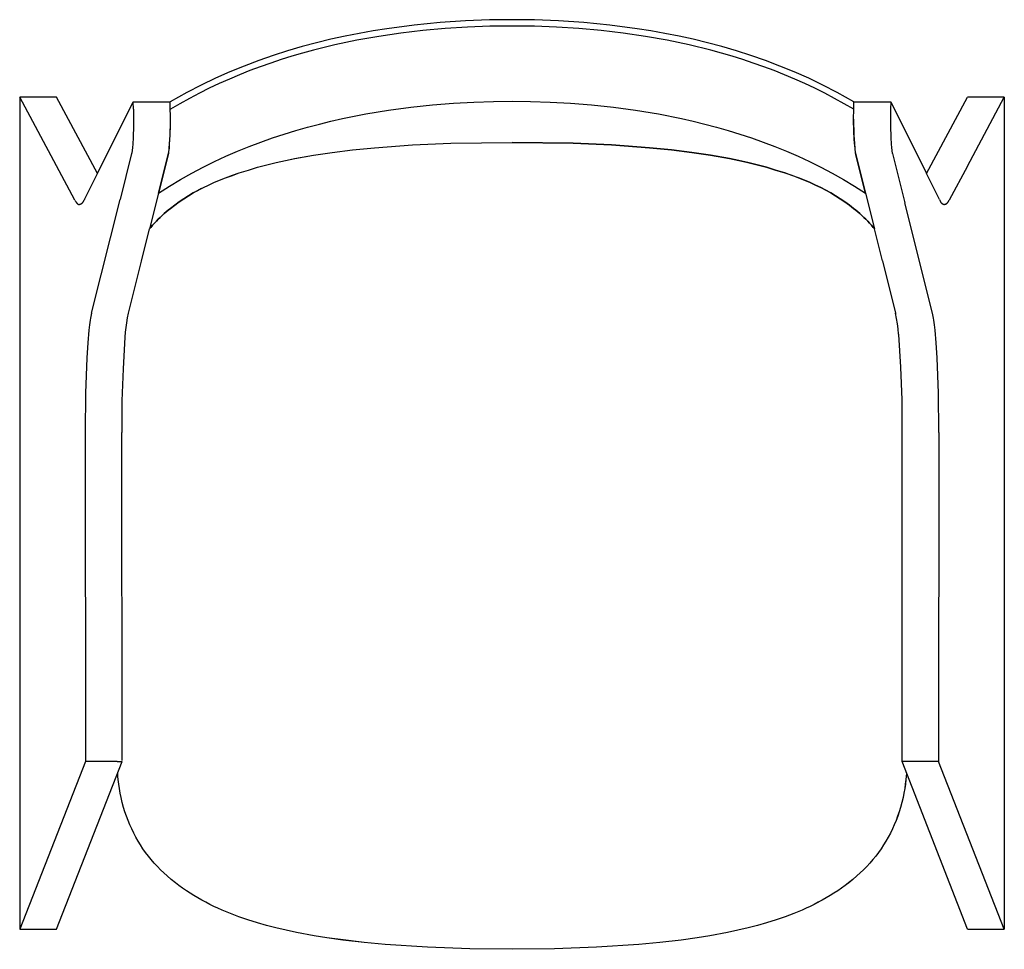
# Model space of a CAD drawing. Extents: x 27492 to 28917, y 10352 to 11972.
# Tile 2 of 2: x 27672 to 28154, y 11517 to 11972. Entities that reach past the tile are written whole.
import ezdxf

# ---------------------------------------------------------------- set-up
doc = ezdxf.new("R2010")
doc.units = 0
doc.header["$LTSCALE"] = 0.5
doc.layers.add('Visible Lines', color=7, linetype='CONTINUOUS', true_color=0x000000)

msp = doc.modelspace()

# ---------------------------------------------------------------- linework, layer by layer
at = {"layer": 'Visible Lines', "color": 0}
for p, q in [((27851.8, 11967.17), (27845.03, 11966.09)), ((27865.06, 11968.91), (27851.8, 11967.17)), ((27877.89, 11970.16), (27865.06, 11968.91)), ((27880.26, 11967.23), (27869.39, 11966.25)), ((27890.21, 11970.98), (27877.89, 11970.16)), ((27891.15, 11967.92), (27880.26, 11967.23)), ((27901.93, 11971.43), (27890.21, 11970.98)), ((27902.06, 11968.33), (27891.15, 11967.92)), ((27912.98, 11971.57), (27901.93, 11971.43)), ((27912.98, 11968.46), (27902.06, 11968.33)), ((27924.03, 11971.43), (27912.98, 11971.57)), ((27923.9, 11968.33), (27912.98, 11968.46)), ((27934.81, 11967.92), (27923.9, 11968.33)), ((27935.76, 11970.98), (27924.03, 11971.43)), ((27945.7, 11967.23), (27934.81, 11967.92)), ((27948.07, 11970.16), (27935.76, 11970.98)), ((27956.58, 11966.25), (27945.7, 11967.23)), ((27960.9, 11968.91), (27948.07, 11970.16)), ((27974.16, 11967.17), (27960.9, 11968.91)), ((27980.93, 11966.09), (27974.16, 11967.17)), ((27831.28, 11963.5), (27824.32, 11961.97)), ((27838.19, 11964.87), (27831.28, 11963.5)), ((27847.75, 11963.39), (27837.02, 11961.48)), ((27845.03, 11966.09), (27838.19, 11964.87)), ((27858.55, 11964.98), (27847.75, 11963.39)), ((27869.39, 11966.25), (27858.55, 11964.98)), ((27967.41, 11964.98), (27956.58, 11966.25)), ((27978.21, 11963.39), (27967.41, 11964.98)), ((27988.94, 11961.48), (27978.21, 11963.39)), ((27987.77, 11964.87), (27980.93, 11966.09)), ((27994.68, 11963.5), (27987.77, 11964.87)), ((28001.64, 11961.97), (27994.68, 11963.5)), ((27810.26, 11958.38), (27803.19, 11956.31)), ((27817.31, 11960.26), (27810.26, 11958.38)), ((27826.35, 11959.24), (27815.77, 11956.64)), ((27824.32, 11961.97), (27817.31, 11960.26)), ((27837.02, 11961.48), (27826.35, 11959.24)), ((27999.61, 11959.24), (27988.94, 11961.48)), ((28010.19, 11956.64), (27999.61, 11959.24)), ((28008.66, 11960.26), (28001.64, 11961.97)), ((28015.7, 11958.38), (28008.66, 11960.26)), ((28022.77, 11956.31), (28015.7, 11958.38)), ((27796.1, 11954.05), (27789.01, 11951.59)), ((27803.19, 11956.31), (27796.1, 11954.05)), ((27805.29, 11953.69), (27800.1, 11952.07)), ((27810.52, 11955.21), (27805.29, 11953.69)), ((27815.77, 11956.64), (27810.52, 11955.21)), ((28015.44, 11955.21), (28010.19, 11956.64)), ((28020.67, 11953.69), (28015.44, 11955.21)), ((28025.86, 11952.07), (28020.67, 11953.69)), ((28029.86, 11954.05), (28022.77, 11956.31)), ((28036.95, 11951.59), (28029.86, 11954.05)), ((27781.93, 11948.91), (27774.86, 11946.02)), ((27789.01, 11951.59), (27781.93, 11948.91)), ((27789.81, 11948.55), (27784.73, 11946.65)), ((27794.94, 11950.36), (27789.81, 11948.55)), ((27800.1, 11952.07), (27794.94, 11950.36)), ((28031.02, 11950.36), (28025.86, 11952.07)), ((28036.15, 11948.55), (28031.02, 11950.36)), ((28041.23, 11946.65), (28036.15, 11948.55)), ((28044.03, 11948.91), (28036.95, 11951.59)), ((28051.1, 11946.02), (28044.03, 11948.91)), ((27774.86, 11946.02), (27767.83, 11942.9)), ((27779.68, 11944.64), (27774.68, 11942.53)), ((27784.73, 11946.65), (27779.68, 11944.64)), ((28046.28, 11944.64), (28041.23, 11946.65)), ((28051.28, 11942.53), (28046.28, 11944.64)), ((28058.13, 11942.9), (28051.1, 11946.02)), ((27760.84, 11939.55), (27753.9, 11935.95)), ((27767.83, 11942.9), (27760.84, 11939.55)), ((27769.73, 11940.33), (27764.83, 11938.01)), ((27774.68, 11942.53), (27769.73, 11940.33)), ((28056.23, 11940.33), (28051.28, 11942.53)), ((28061.13, 11938.01), (28056.23, 11940.33)), ((28065.12, 11939.55), (28058.13, 11942.9)), ((28072.06, 11935.95), (28065.12, 11939.55)), ((27690.12, 11933.64), (27672.08, 11933.63)), ((27699.08, 11883.24), (27672.08, 11933.63)), ((27672.08, 11933.63), (27672.08, 11526.51)), ((27710.14, 11896.3), (27690.12, 11933.64)), ((27749.79, 11933.69), (27745.71, 11931.33)), ((27753.9, 11935.95), (27749.79, 11933.69)), ((27759.98, 11935.6), (27755.19, 11933.08)), ((27764.83, 11938.01), (27759.98, 11935.6)), ((28065.98, 11935.6), (28061.13, 11938.01)), ((28070.77, 11933.08), (28065.98, 11935.6)), ((28076.15, 11933.7), (28072.06, 11935.95)), ((28080.22, 11931.35), (28076.15, 11933.7)), ((28115.79, 11896.3), (28135.8, 11933.64)), ((28153.85, 11933.63), (28135.8, 11933.64)), ((28135.8, 11899.96), (28153.85, 11933.63)), ((28153.85, 11933.63), (28153.85, 11526.51)), ((27710.14, 11896.3), (27727.67, 11931.39)), ((27727.67, 11931.39), (27745.71, 11931.4)), ((27727.73, 11927.76), (27727.67, 11931.39)), ((27745.71, 11931.33), (27745.71, 11931.4)), ((27745.78, 11927.77), (27745.71, 11931.33)), ((27750.47, 11930.45), (27745.8, 11927.72)), ((27755.19, 11933.08), (27750.47, 11930.45)), ((27852.5, 11927.28), (27863.4, 11928.75)), ((27863.4, 11928.75), (27874.05, 11929.87)), ((27874.05, 11929.87), (27884.38, 11930.69)), ((27884.38, 11930.69), (27894.34, 11931.24)), ((27894.34, 11931.24), (27903.89, 11931.54)), ((27903.89, 11931.54), (27912.98, 11931.63)), ((27912.98, 11931.63), (27922.07, 11931.54)), ((27922.07, 11931.54), (27931.61, 11931.24)), ((27931.61, 11931.24), (27941.58, 11930.69)), ((27941.58, 11930.69), (27951.91, 11929.88)), ((27951.91, 11929.88), (27962.55, 11928.75)), ((27962.55, 11928.75), (27973.45, 11927.28)), ((28075.49, 11930.45), (28070.77, 11933.08)), ((28080.15, 11927.72), (28075.49, 11930.45)), ((28080.15, 11927.77), (28080.22, 11931.35)), ((28080.22, 11931.4), (28080.22, 11931.35)), ((28080.22, 11931.4), (28098.26, 11931.39)), ((28080.22, 11931.35), (28080.22, 11931.35)), ((28098.26, 11931.39), (28098.2, 11927.76)), ((28098.26, 11931.39), (28115.79, 11896.3)), ((27727.73, 11927.76), (27727.74, 11919.91)), ((27745.81, 11924.68), (27745.78, 11927.77)), ((27745.8, 11927.72), (27745.78, 11927.7)), ((27745.8, 11919.97), (27745.81, 11924.68)), ((27745.81, 11921.49), (27745.81, 11924.68)), ((27830.09, 11923.2), (27841.37, 11925.44)), ((27841.37, 11925.44), (27852.5, 11927.28)), ((27973.45, 11927.28), (27984.57, 11925.45)), ((27984.57, 11925.45), (27995.85, 11923.2)), ((28080.12, 11922.91), (28080.15, 11927.77)), ((28098.2, 11927.76), (28098.18, 11919.91)), ((27727.74, 11919.91), (27727.57, 11913.63)), ((27745.67, 11915.06), (27745.81, 11921.49)), ((27745.67, 11915.27), (27745.8, 11919.97)), ((27807.24, 11917.35), (27812.97, 11918.99)), ((27812.97, 11918.99), (27818.7, 11920.51)), ((27818.7, 11920.51), (27824.4, 11921.91)), ((27824.4, 11921.91), (27830.09, 11923.2)), ((27995.85, 11923.2), (28001.54, 11921.92)), ((28001.54, 11921.92), (28007.25, 11920.52)), ((28007.25, 11920.52), (28012.97, 11919)), ((28012.97, 11919), (28018.7, 11917.36)), ((28080.12, 11922.91), (28080.26, 11915.08)), ((28080.21, 11916.75), (28080.12, 11922.91)), ((28098.18, 11919.91), (28098.36, 11913.63)), ((27745.43, 11910.57), (27745.67, 11915.27)), ((27745.46, 11910.9), (27745.67, 11915.06)), ((27795.77, 11913.69), (27801.5, 11915.59)), ((27801.5, 11915.59), (27807.24, 11917.35)), ((28018.7, 11917.36), (28024.44, 11915.6)), ((28024.44, 11915.6), (28030.17, 11913.7)), ((28080.49, 11910.59), (28080.21, 11916.75)), ((28080.26, 11915.08), (28080.47, 11910.92)), ((27727.42, 11910.95), (27727.24, 11908.77)), ((27727.57, 11913.63), (27727.42, 11910.95)), ((27745.28, 11908.72), (27745.46, 11910.9)), ((27745.3, 11908.78), (27745.38, 11909.67)), ((27745.38, 11909.67), (27745.43, 11910.57)), ((27778.66, 11907.18), (27784.34, 11909.49)), ((27784.34, 11909.49), (27790.05, 11911.66)), ((27790.05, 11911.66), (27795.77, 11913.69)), ((27845.73, 11908.94), (27864.26, 11910.27)), ((27845.73, 11908.93), (27864.26, 11910.27)), ((27864.26, 11910.27), (27883.02, 11911.09)), ((27864.26, 11910.27), (27883.02, 11911.08)), ((27883.02, 11911.09), (27912.98, 11911.53)), ((27883.02, 11911.08), (27912.98, 11911.53)), ((27912.98, 11911.53), (27912.98, 11911.53)), ((27942.94, 11911.08), (27912.98, 11911.53)), ((27912.98, 11911.53), (27912.98, 11911.52)), ((27912.98, 11911.52), (27912.98, 11911.53)), ((27912.98, 11911.53), (27912.98, 11911.53)), ((27912.98, 11911.53), (27942.94, 11911.09)), ((27942.94, 11911.09), (27961.7, 11910.27)), ((27961.7, 11910.27), (27942.94, 11911.08)), ((27980.23, 11908.93), (27961.7, 11910.27)), ((27961.7, 11910.27), (27980.23, 11908.94)), ((28030.17, 11913.7), (28035.89, 11911.67)), ((28035.89, 11911.67), (28041.6, 11909.5)), ((28041.6, 11909.5), (28047.28, 11907.19)), ((28080.47, 11910.92), (28080.64, 11908.74)), ((28080.49, 11910.59), (28080.55, 11909.69)), ((28080.55, 11909.69), (28080.63, 11908.79)), ((28098.36, 11913.63), (28098.51, 11910.95)), ((28098.51, 11910.95), (28098.69, 11908.77)), ((27726.85, 11906.09), (27721.19, 11883.57)), ((27726.9, 11906.3), (27726.85, 11906.09)), ((27726.95, 11906.55), (27726.9, 11906.3)), ((27727, 11906.83), (27726.95, 11906.55)), ((27727.05, 11907.15), (27727, 11906.83)), ((27727.15, 11907.89), (27727.05, 11907.15)), ((27727.24, 11908.77), (27727.15, 11907.89)), ((27744.89, 11906.1), (27740.02, 11886.69)), ((27740.02, 11886.64), (27744.89, 11906.04)), ((27744.89, 11906.1), (27745.05, 11906.99)), ((27744.89, 11906.04), (27744.94, 11906.26)), ((27744.94, 11906.26), (27744.99, 11906.5)), ((27744.99, 11906.5), (27745.04, 11906.79)), ((27745.04, 11906.79), (27745.09, 11907.1)), ((27745.05, 11906.99), (27745.19, 11907.88)), ((27745.09, 11907.1), (27745.19, 11907.84)), ((27745.19, 11907.88), (27745.3, 11908.78)), ((27745.19, 11907.84), (27745.28, 11908.72)), ((27767.38, 11902.11), (27773, 11904.72)), ((27773, 11904.72), (27778.66, 11907.18)), ((27806.62, 11903.6), (27815.8, 11905.25)), ((27806.63, 11903.6), (27815.81, 11905.24)), ((27815.8, 11905.25), (27825.05, 11906.63)), ((27815.81, 11905.24), (27825.05, 11906.63)), ((27825.05, 11906.63), (27834.99, 11907.86)), ((27825.05, 11906.63), (27834.99, 11907.86)), ((27834.99, 11907.86), (27845.73, 11908.94)), ((27834.99, 11907.86), (27845.73, 11908.93)), ((27980.23, 11908.94), (27990.97, 11907.86)), ((27990.97, 11907.86), (27980.23, 11908.93)), ((28000.91, 11906.63), (27990.97, 11907.86)), ((27990.97, 11907.86), (28000.91, 11906.63)), ((28010.16, 11905.24), (28000.91, 11906.63)), ((28000.91, 11906.63), (28010.16, 11905.25)), ((28010.16, 11905.25), (28019.34, 11903.6)), ((28019.34, 11903.6), (28010.16, 11905.24)), ((28047.28, 11907.19), (28052.94, 11904.73)), ((28052.94, 11904.73), (28058.55, 11902.12)), ((28080.63, 11908.79), (28080.74, 11907.89)), ((28080.64, 11908.74), (28080.74, 11907.86)), ((28080.74, 11907.89), (28080.88, 11906.99)), ((28080.74, 11907.86), (28080.84, 11907.12)), ((28080.84, 11907.12), (28080.89, 11906.81)), ((28080.88, 11906.99), (28081.04, 11906.1)), ((28080.89, 11906.81), (28080.94, 11906.52)), ((28080.94, 11906.52), (28080.99, 11906.28)), ((28080.99, 11906.28), (28081.04, 11906.06)), ((28085.91, 11886.69), (28081.04, 11906.1)), ((28081.04, 11906.06), (28085.91, 11886.67)), ((28098.69, 11908.77), (28098.78, 11907.89)), ((28098.78, 11907.89), (28098.88, 11907.15)), ((28098.88, 11907.15), (28098.93, 11906.83)), ((28098.93, 11906.83), (28098.98, 11906.55)), ((28098.98, 11906.55), (28099.03, 11906.3)), ((28099.03, 11906.3), (28099.08, 11906.09)), ((28099.08, 11906.09), (28105.14, 11881.96)), ((27761.8, 11899.34), (27767.38, 11902.11)), ((27788.49, 11899.34), (27793.01, 11900.54)), ((27788.49, 11899.33), (27793.01, 11900.54)), ((27793.01, 11900.54), (27797.55, 11901.65)), ((27793.01, 11900.54), (27797.55, 11901.65)), ((27797.55, 11901.65), (27802.08, 11902.67)), ((27797.55, 11901.65), (27802.08, 11902.66)), ((27802.08, 11902.67), (27806.62, 11903.6)), ((27802.08, 11902.66), (27806.63, 11903.6)), ((28023.88, 11902.66), (28019.34, 11903.6)), ((28019.34, 11903.6), (28023.88, 11902.67)), ((28023.88, 11902.67), (28028.41, 11901.65)), ((28028.41, 11901.65), (28023.88, 11902.66)), ((28032.95, 11900.54), (28028.41, 11901.65)), ((28028.41, 11901.65), (28032.95, 11900.54)), ((28037.47, 11899.33), (28032.95, 11900.54)), ((28032.95, 11900.54), (28037.47, 11899.34)), ((28058.55, 11902.12), (28064.13, 11899.36)), ((28135.8, 11899.96), (28126.85, 11883.24)), ((27703.77, 11883.55), (27710.14, 11896.3)), ((27750.79, 11893.33), (27756.27, 11896.42)), ((27756.27, 11896.42), (27761.8, 11899.34)), ((27772.79, 11894.16), (27776.15, 11895.42)), ((27772.79, 11894.16), (27776.16, 11895.41)), ((27776.15, 11895.42), (27779.55, 11896.59)), ((27776.16, 11895.41), (27779.55, 11896.59)), ((27779.55, 11896.59), (27784, 11898.02)), ((27779.55, 11896.59), (27784, 11898.02)), ((27784, 11898.02), (27788.49, 11899.34)), ((27784, 11898.02), (27788.49, 11899.33)), ((28037.47, 11899.34), (28041.96, 11898.02)), ((28041.96, 11898.02), (28037.47, 11899.33)), ((28046.41, 11896.59), (28041.96, 11898.02)), ((28041.96, 11898.02), (28046.41, 11896.59)), ((28049.81, 11895.41), (28046.41, 11896.59)), ((28046.41, 11896.59), (28049.81, 11895.42)), ((28049.81, 11895.42), (28053.17, 11894.16)), ((28053.17, 11894.16), (28049.81, 11895.41)), ((28064.13, 11899.36), (28069.66, 11896.43)), ((28069.66, 11896.43), (28075.14, 11893.35)), ((28122.16, 11883.55), (28115.79, 11896.3)), ((27740.02, 11886.64), (27745.37, 11890.07)), ((27745.37, 11890.07), (27750.79, 11893.33)), ((27761.96, 11889.43), (27764.53, 11890.66)), ((27761.97, 11889.43), (27764.53, 11890.66)), ((27764.53, 11890.66), (27767.13, 11891.84)), ((27764.53, 11890.66), (27767.13, 11891.83)), ((27767.13, 11891.84), (27769.03, 11892.65)), ((27767.13, 11891.83), (27769.03, 11892.65)), ((27769.03, 11892.65), (27772.79, 11894.16)), ((27769.03, 11892.65), (27772.79, 11894.16)), ((28056.93, 11892.65), (28053.17, 11894.16)), ((28053.17, 11894.16), (28056.94, 11892.65)), ((28058.83, 11891.83), (28056.93, 11892.65)), ((28056.94, 11892.65), (28058.84, 11891.84)), ((28061.43, 11890.66), (28058.83, 11891.83)), ((28058.84, 11891.84), (28061.43, 11890.66)), ((28064, 11889.43), (28061.43, 11890.66)), ((28061.43, 11890.66), (28064, 11889.43)), ((28075.14, 11893.35), (28080.56, 11890.09)), ((28080.56, 11890.09), (28085.91, 11886.67)), ((27740.02, 11886.69), (27735.62, 11869.17)), ((27740.02, 11886.69), (27740.02, 11886.64)), ((27752.35, 11883.97), (27754.67, 11885.43)), ((27754.68, 11885.42), (27752.35, 11883.96)), ((27754.67, 11885.43), (27757.04, 11886.81)), ((27757.04, 11886.81), (27754.68, 11885.42)), ((27757.04, 11886.81), (27759.48, 11888.15)), ((27759.03, 11887.91), (27757.04, 11886.81)), ((27761.03, 11888.96), (27759.03, 11887.91)), ((27759.48, 11888.15), (27761.96, 11889.43)), ((27761.03, 11888.96), (27761.97, 11889.43)), ((28066.48, 11888.15), (28064, 11889.43)), ((28064, 11889.43), (28066.48, 11888.15)), ((28068.92, 11886.81), (28066.48, 11888.15)), ((28066.48, 11888.15), (28068.92, 11886.81)), ((28071.29, 11885.42), (28068.92, 11886.81)), ((28068.92, 11886.81), (28071.29, 11885.43)), ((28071.29, 11885.43), (28073.61, 11883.97)), ((28073.61, 11883.96), (28071.29, 11885.42)), ((28085.91, 11886.69), (28090.29, 11869.23)), ((28085.91, 11886.67), (28085.91, 11886.69)), ((27699.08, 11883.24), (27699.22, 11882.99)), ((27699.22, 11882.99), (27699.36, 11882.75)), ((27699.36, 11882.75), (27699.5, 11882.53)), ((27699.5, 11882.53), (27699.57, 11882.42)), ((27699.57, 11882.42), (27699.65, 11882.32)), ((27699.65, 11882.32), (27699.72, 11882.23)), ((27699.72, 11882.23), (27699.79, 11882.13)), ((27699.79, 11882.13), (27699.86, 11882.05)), ((27699.86, 11882.05), (27699.93, 11881.96)), ((27699.93, 11881.96), (27700, 11881.88)), ((27700, 11881.88), (27700.07, 11881.81)), ((27700.07, 11881.81), (27700.14, 11881.73)), ((27700.14, 11881.73), (27700.21, 11881.67)), ((27700.21, 11881.67), (27700.28, 11881.6)), ((27700.28, 11881.6), (27700.35, 11881.54)), ((27700.35, 11881.54), (27700.39, 11881.51)), ((27700.39, 11881.51), (27700.42, 11881.49)), ((27700.42, 11881.49), (27700.46, 11881.46)), ((27700.46, 11881.46), (27700.49, 11881.44)), ((27700.49, 11881.44), (27700.53, 11881.41)), ((27700.53, 11881.41), (27700.56, 11881.39)), ((27700.56, 11881.39), (27700.6, 11881.37)), ((27700.6, 11881.37), (27700.64, 11881.35)), ((27700.64, 11881.35), (27700.67, 11881.33)), ((27700.67, 11881.33), (27700.71, 11881.31)), ((27700.71, 11881.31), (27700.74, 11881.29)), ((27700.74, 11881.29), (27700.78, 11881.27)), ((27700.78, 11881.27), (27700.81, 11881.26)), ((27700.81, 11881.26), (27700.85, 11881.24)), ((27700.85, 11881.24), (27700.88, 11881.23)), ((27700.88, 11881.23), (27700.92, 11881.21)), ((27700.92, 11881.21), (27700.95, 11881.2)), ((27700.95, 11881.2), (27700.99, 11881.19)), ((27700.99, 11881.19), (27701.03, 11881.18)), ((27701.03, 11881.18), (27701.06, 11881.17)), ((27701.06, 11881.17), (27701.1, 11881.17)), ((27701.1, 11881.17), (27701.13, 11881.16)), ((27701.13, 11881.16), (27701.17, 11881.15)), ((27701.17, 11881.15), (27701.2, 11881.15)), ((27701.2, 11881.15), (27701.24, 11881.15)), ((27701.24, 11881.15), (27701.27, 11881.14)), ((27701.27, 11881.14), (27701.31, 11881.14)), ((27701.31, 11881.14), (27701.34, 11881.14)), ((27701.39, 11881.14), (27701.34, 11881.14)), ((27701.44, 11881.15), (27701.39, 11881.14)), ((27701.48, 11881.15), (27701.44, 11881.15)), ((27701.53, 11881.16), (27701.48, 11881.15)), ((27701.57, 11881.16), (27701.53, 11881.16)), ((27701.62, 11881.17), (27701.57, 11881.16)), ((27701.66, 11881.18), (27701.62, 11881.17)), ((27701.71, 11881.2), (27701.66, 11881.18)), ((27701.75, 11881.21), (27701.71, 11881.2)), ((27701.8, 11881.22), (27701.75, 11881.21)), ((27701.84, 11881.24), (27701.8, 11881.22)), ((27701.88, 11881.26), (27701.84, 11881.24)), ((27701.92, 11881.28), (27701.88, 11881.26)), ((27701.97, 11881.3), (27701.92, 11881.28)), ((27701.97, 11881.3), (27702.09, 11881.39)), ((27702.09, 11881.39), (27702.21, 11881.47)), ((27702.21, 11881.47), (27702.33, 11881.57)), ((27702.33, 11881.57), (27702.45, 11881.67)), ((27702.45, 11881.67), (27702.56, 11881.77)), ((27702.56, 11881.77), (27702.67, 11881.87)), ((27702.67, 11881.87), (27702.78, 11881.98)), ((27702.78, 11881.98), (27702.88, 11882.1)), ((27702.88, 11882.1), (27702.98, 11882.21)), ((27702.98, 11882.21), (27703.07, 11882.33)), ((27703.07, 11882.33), (27703.16, 11882.45)), ((27703.16, 11882.45), (27703.25, 11882.58)), ((27703.25, 11882.58), (27703.33, 11882.71)), ((27703.33, 11882.71), (27703.4, 11882.84)), ((27703.4, 11882.84), (27703.48, 11882.97)), ((27703.48, 11882.97), (27703.54, 11883.11)), ((27703.54, 11883.11), (27703.61, 11883.25)), ((27703.77, 11883.55), (27703.61, 11883.25)), ((27707.22, 11827.9), (27721.19, 11883.57)), ((27745.82, 11879.25), (27747.92, 11880.88)), ((27747.93, 11880.88), (27745.82, 11879.25)), ((27747.92, 11880.88), (27750.11, 11882.46)), ((27750.11, 11882.46), (27747.93, 11880.88)), ((27750.11, 11882.46), (27752.35, 11883.97)), ((27752.35, 11883.96), (27750.11, 11882.46)), ((28073.61, 11883.97), (28075.85, 11882.46)), ((28075.85, 11882.46), (28073.61, 11883.96)), ((28078.04, 11880.88), (28075.85, 11882.46)), ((28075.85, 11882.46), (28078.04, 11880.88)), ((28080.14, 11879.25), (28078.04, 11880.88)), ((28078.04, 11880.88), (28080.14, 11879.25)), ((28118.71, 11827.9), (28105.14, 11881.96)), ((28122.16, 11883.55), (28122.32, 11883.25)), ((28122.32, 11883.25), (28122.34, 11883.16)), ((28122.34, 11883.16), (28122.37, 11883.07)), ((28122.37, 11883.07), (28122.39, 11882.98)), ((28122.39, 11882.98), (28122.42, 11882.89)), ((28122.42, 11882.89), (28122.45, 11882.81)), ((28122.45, 11882.81), (28122.49, 11882.72)), ((28122.49, 11882.72), (28122.53, 11882.64)), ((28122.53, 11882.64), (28122.57, 11882.56)), ((28122.57, 11882.56), (28122.61, 11882.48)), ((28122.61, 11882.48), (28122.66, 11882.4)), ((28122.66, 11882.4), (28122.71, 11882.32)), ((28122.71, 11882.32), (28122.76, 11882.25)), ((28122.76, 11882.25), (28122.81, 11882.17)), ((28122.81, 11882.17), (28122.87, 11882.1)), ((28122.87, 11882.1), (28122.93, 11882.03)), ((28122.93, 11882.03), (28122.99, 11881.96)), ((28122.99, 11881.96), (28123.05, 11881.9)), ((28123.05, 11881.9), (28123.12, 11881.84)), ((28123.12, 11881.84), (28123.19, 11881.77)), ((28123.19, 11881.77), (28123.26, 11881.72)), ((28123.26, 11881.72), (28123.33, 11881.66)), ((28123.33, 11881.66), (28123.4, 11881.6)), ((28123.4, 11881.6), (28123.48, 11881.55)), ((28123.48, 11881.55), (28123.56, 11881.5)), ((28123.56, 11881.5), (28123.64, 11881.46)), ((28123.64, 11881.46), (28123.72, 11881.42)), ((28123.72, 11881.42), (28123.8, 11881.37)), ((28123.8, 11881.37), (28123.88, 11881.34)), ((28123.88, 11881.34), (28123.97, 11881.3)), ((28123.97, 11881.3), (28124.05, 11881.27)), ((28124.05, 11881.27), (28124.14, 11881.24)), ((28124.14, 11881.24), (28124.23, 11881.21)), ((28124.23, 11881.21), (28124.32, 11881.19)), ((28124.32, 11881.19), (28124.4, 11881.17)), ((28124.4, 11881.17), (28124.49, 11881.15)), ((28124.49, 11881.15), (28124.58, 11881.14)), ((28124.63, 11881.14), (28124.58, 11881.14)), ((28124.68, 11881.14), (28124.63, 11881.14)), ((28124.72, 11881.15), (28124.68, 11881.14)), ((28124.77, 11881.16), (28124.72, 11881.15)), ((28124.82, 11881.16), (28124.77, 11881.16)), ((28124.86, 11881.17), (28124.82, 11881.16)), ((28124.91, 11881.18), (28124.86, 11881.17)), ((28124.95, 11881.19), (28124.91, 11881.18)), ((28125, 11881.21), (28124.95, 11881.19)), ((28125.04, 11881.22), (28125, 11881.21)), ((28125.08, 11881.24), (28125.04, 11881.22)), ((28125.12, 11881.26), (28125.08, 11881.24)), ((28125.17, 11881.28), (28125.12, 11881.26)), ((28125.21, 11881.3), (28125.17, 11881.28)), ((28125.21, 11881.3), (28125.33, 11881.38)), ((28125.33, 11881.38), (28125.46, 11881.47)), ((28125.46, 11881.47), (28125.57, 11881.57)), ((28125.57, 11881.57), (28125.69, 11881.67)), ((28125.69, 11881.67), (28125.8, 11881.77)), ((28125.8, 11881.77), (28125.91, 11881.87)), ((28125.91, 11881.87), (28126.02, 11881.98)), ((28126.02, 11881.98), (28126.12, 11882.09)), ((28126.12, 11882.09), (28126.22, 11882.21)), ((28126.22, 11882.21), (28126.31, 11882.33)), ((28126.31, 11882.33), (28126.4, 11882.45)), ((28126.4, 11882.45), (28126.49, 11882.58)), ((28126.49, 11882.58), (28126.57, 11882.71)), ((28126.57, 11882.71), (28126.64, 11882.84)), ((28126.64, 11882.84), (28126.72, 11882.97)), ((28126.72, 11882.97), (28126.78, 11883.1)), ((28126.78, 11883.1), (28126.85, 11883.24)), ((27740.82, 11874.84), (27741.79, 11875.76)), ((27741.79, 11875.76), (27740.83, 11874.84)), ((27741.79, 11875.76), (27742.77, 11876.67)), ((27742.78, 11876.66), (27741.79, 11875.76)), ((27742.77, 11876.67), (27743.78, 11877.55)), ((27743.78, 11877.55), (27742.78, 11876.66)), ((27743.78, 11877.55), (27744.79, 11878.41)), ((27744.79, 11878.41), (27743.78, 11877.55)), ((27744.79, 11878.41), (27745.82, 11879.25)), ((27745.82, 11879.25), (27744.79, 11878.41)), ((28081.17, 11878.41), (28080.14, 11879.25)), ((28080.14, 11879.25), (28081.17, 11878.41)), ((28082.18, 11877.55), (28081.17, 11878.41)), ((28081.17, 11878.41), (28082.19, 11877.55)), ((28083.18, 11876.66), (28082.18, 11877.55)), ((28082.19, 11877.55), (28083.19, 11876.67)), ((28084.17, 11875.76), (28083.18, 11876.66)), ((28083.19, 11876.67), (28084.17, 11875.76)), ((28085.14, 11874.84), (28084.17, 11875.76)), ((28084.17, 11875.76), (28085.14, 11874.84)), ((27736.26, 11869.95), (27737.13, 11870.97)), ((27737.14, 11870.96), (27736.27, 11869.95)), ((27737.13, 11870.97), (27738.03, 11871.96)), ((27738.03, 11871.96), (27737.14, 11870.96)), ((27738.03, 11871.96), (27738.94, 11872.94)), ((27738.94, 11872.94), (27738.03, 11871.96)), ((27738.94, 11872.94), (27739.87, 11873.9)), ((27739.88, 11873.9), (27738.94, 11872.94)), ((27739.87, 11873.9), (27740.82, 11874.84)), ((27740.83, 11874.84), (27739.88, 11873.9)), ((28086.08, 11873.9), (28085.14, 11874.84)), ((28085.14, 11874.84), (28086.09, 11873.9)), ((28087.02, 11872.94), (28086.08, 11873.9)), ((28086.09, 11873.9), (28087.02, 11872.94)), ((28087.93, 11871.96), (28087.02, 11872.94)), ((28087.02, 11872.94), (28087.94, 11871.96)), ((28088.82, 11870.96), (28087.93, 11871.96)), ((28087.94, 11871.96), (28088.83, 11870.97)), ((28089.7, 11869.95), (28088.82, 11870.96)), ((28088.83, 11870.97), (28089.7, 11869.95)), ((27731.68, 11853.48), (27735.62, 11869.17)), ((27735.62, 11869.18), (27736.26, 11869.95)), ((27736.27, 11869.95), (27735.62, 11869.17)), ((28090.29, 11869.23), (28089.7, 11869.95)), ((28089.7, 11869.95), (28090.29, 11869.24)), ((28094.21, 11853.63), (28090.29, 11869.23)), ((27725.27, 11827.92), (27731.68, 11853.48)), ((28094.21, 11853.63), (28100.66, 11827.92)), ((27707.22, 11827.9), (27707.06, 11827.2)), ((27724.82, 11825.61), (27725.27, 11827.92)), ((27725.26, 11827.92), (27725.26, 11827.9)), ((28101.15, 11825.38), (28100.66, 11827.92)), ((28100.72, 11827.69), (28100.7, 11827.92)), ((28118.87, 11827.2), (28118.71, 11827.9)), ((27706.58, 11824.51), (27706.28, 11822.27)), ((27706.74, 11825.5), (27706.58, 11824.51)), ((27706.9, 11826.4), (27706.74, 11825.5)), ((27707.06, 11827.2), (27706.9, 11826.4)), ((27724.14, 11820.96), (27724.45, 11823.29)), ((27724.45, 11823.29), (27724.82, 11825.61)), ((28101.55, 11822.83), (28101.15, 11825.38)), ((28101.87, 11820.26), (28101.55, 11822.83)), ((28119.03, 11826.4), (28118.87, 11827.2)), ((28119.19, 11825.5), (28119.03, 11826.4)), ((28119.35, 11824.51), (28119.19, 11825.5)), ((28119.65, 11822.27), (28119.35, 11824.51)), ((27705.98, 11819.67), (27705.45, 11813.51)), ((27706.28, 11822.27), (27705.98, 11819.67)), ((27723.71, 11816.28), (27723.89, 11818.62)), ((27723.89, 11818.62), (27724.14, 11820.96)), ((28102.09, 11817.69), (28101.87, 11820.26)), ((28119.95, 11819.67), (28119.65, 11822.27)), ((28120.48, 11813.51), (28119.95, 11819.67)), ((27705.45, 11813.51), (27705, 11806.18)), ((27722.8, 11800.71), (27723.71, 11816.28)), ((28102.09, 11817.69), (28102.11, 11817.55)), ((28102.11, 11817.55), (28103.09, 11801.56)), ((28120.93, 11806.18), (28120.48, 11813.51)), ((27705, 11806.18), (27704.36, 11788.85)), ((28121.57, 11788.85), (28120.93, 11806.18)), ((27722.3, 11785.12), (27722.8, 11800.71)), ((28103.09, 11801.56), (28103.63, 11785.55)), ((27704.36, 11788.85), (27704.15, 11769.51)), ((28121.78, 11769.51), (28121.57, 11788.85)), ((27722.2, 11769.52), (27722.3, 11785.12)), ((28103.63, 11785.55), (28103.73, 11769.52)), ((27704.15, 11769.51), (27704.26, 11608.56)), ((27722.17, 11609.05), (27722.11, 11769.53)), ((28103.79, 11608.57), (28103.85, 11769.52)), ((28121.78, 11769.51), (28121.67, 11608.56)), ((27704.26, 11608.56), (27672.08, 11526.51)), ((27690.12, 11526.52), (27722.17, 11608.57)), ((27719.83, 11608.57), (27704.26, 11608.56)), ((27719.83, 11608.57), (27722.17, 11608.57)), ((28135.8, 11526.52), (28103.79, 11608.57)), ((28121.67, 11608.56), (28103.79, 11608.57)), ((28153.85, 11526.51), (28121.67, 11608.56)), ((27720.14, 11601.27), (27720.02, 11602.75)), ((27720.14, 11601.28), (27720.03, 11602.77)), ((27720.28, 11599.79), (27720.14, 11601.28)), ((27720.28, 11599.79), (27720.14, 11601.27)), ((28105.93, 11602.7), (28105.68, 11599.79)), ((28105.93, 11602.68), (28105.69, 11599.79)), ((27720.54, 11597.58), (27720.28, 11599.79)), ((27720.53, 11597.57), (27720.28, 11599.79)), ((27720.85, 11595.37), (27720.53, 11597.57)), ((27720.86, 11595.37), (27720.54, 11597.58)), ((28105.42, 11597.58), (28105.11, 11595.37)), ((28105.43, 11597.57), (28105.11, 11595.37)), ((28105.68, 11599.79), (28105.42, 11597.58)), ((28105.69, 11599.79), (28105.43, 11597.57)), ((27721.23, 11593.17), (27720.85, 11595.37)), ((27721.23, 11593.17), (27720.86, 11595.37)), ((27721.68, 11590.99), (27721.23, 11593.17)), ((27721.67, 11590.98), (27721.23, 11593.17)), ((28104.73, 11593.17), (28104.29, 11590.98)), ((28104.73, 11593.17), (28104.29, 11590.99)), ((28105.11, 11595.37), (28104.73, 11593.17)), ((28105.11, 11595.37), (28104.73, 11593.17)), ((27722.25, 11588.52), (27721.67, 11590.98)), ((27722.25, 11588.52), (27721.68, 11590.99)), ((27722.92, 11586.08), (27722.25, 11588.52)), ((27722.91, 11586.08), (27722.25, 11588.52)), ((28103.71, 11588.52), (28103.05, 11586.08)), ((28103.71, 11588.52), (28103.05, 11586.08)), ((28104.29, 11590.99), (28103.71, 11588.52)), ((28104.29, 11590.98), (28103.71, 11588.52)), ((27723.57, 11583.93), (27722.91, 11586.08)), ((27723.57, 11583.94), (27722.92, 11586.08)), ((27724.3, 11581.81), (27723.57, 11583.94)), ((27724.29, 11581.81), (27723.57, 11583.93)), ((27725.09, 11579.71), (27724.29, 11581.81)), ((27725.09, 11579.71), (27724.3, 11581.81)), ((28101.66, 11581.81), (28100.87, 11579.71)), ((28101.67, 11581.81), (28100.88, 11579.71)), ((28102.39, 11583.94), (28101.66, 11581.81)), ((28102.39, 11583.93), (28101.67, 11581.81)), ((28103.05, 11586.08), (28102.39, 11583.93)), ((28103.05, 11586.08), (28102.39, 11583.94)), ((27725.95, 11577.63), (27725.09, 11579.71)), ((27725.94, 11577.63), (27725.09, 11579.71)), ((27726.87, 11575.59), (27725.94, 11577.63)), ((27726.87, 11575.59), (27725.95, 11577.63)), ((28100.01, 11577.63), (28099.09, 11575.59)), ((28100.02, 11577.63), (28099.1, 11575.59)), ((28100.87, 11579.71), (28100.01, 11577.63)), ((28100.88, 11579.71), (28100.02, 11577.63)), ((27727.86, 11573.59), (27726.87, 11575.59)), ((27727.85, 11573.58), (27726.87, 11575.59)), ((27728.9, 11571.62), (27727.85, 11573.58)), ((27728.9, 11571.62), (27727.86, 11573.59)), ((28098.1, 11573.59), (28097.06, 11571.62)), ((28098.11, 11573.58), (28097.06, 11571.62)), ((28099.09, 11575.59), (28098.1, 11573.59)), ((28099.1, 11575.59), (28098.11, 11573.58)), ((27730.01, 11569.69), (27728.9, 11571.62)), ((27730.01, 11569.68), (27728.9, 11571.62)), ((27731.18, 11567.79), (27730.01, 11569.69)), ((27731.18, 11567.79), (27730.01, 11569.68)), ((27732.41, 11565.94), (27731.18, 11567.79)), ((27732.41, 11565.93), (27731.18, 11567.79)), ((28094.78, 11567.79), (28093.55, 11565.93)), ((28094.78, 11567.79), (28093.55, 11565.94)), ((28095.95, 11569.69), (28094.78, 11567.79)), ((28095.95, 11569.68), (28094.78, 11567.79)), ((28097.06, 11571.62), (28095.95, 11569.68)), ((28097.06, 11571.62), (28095.95, 11569.69)), ((27733.71, 11564.12), (27732.41, 11565.94)), ((27733.7, 11564.11), (27732.41, 11565.93)), ((27735.05, 11562.33), (27733.7, 11564.11)), ((27735.06, 11562.34), (27733.71, 11564.12)), ((28092.26, 11564.12), (28090.91, 11562.34)), ((28092.26, 11564.11), (28090.91, 11562.33)), ((28093.55, 11565.94), (28092.26, 11564.12)), ((28093.55, 11565.93), (28092.26, 11564.11)), ((27736.46, 11560.59), (27735.05, 11562.33)), ((27736.46, 11560.59), (27735.06, 11562.34)), ((27737.93, 11558.9), (27736.46, 11560.59)), ((27737.92, 11558.89), (27736.46, 11560.59)), ((27739.43, 11557.24), (27737.92, 11558.89)), ((27739.43, 11557.25), (27737.93, 11558.9)), ((28088.04, 11558.9), (28086.53, 11557.25)), ((28088.04, 11558.89), (28086.53, 11557.24)), ((28089.5, 11560.59), (28088.04, 11558.89)), ((28089.5, 11560.59), (28088.04, 11558.9)), ((28090.91, 11562.34), (28089.5, 11560.59)), ((28090.91, 11562.33), (28089.5, 11560.59)), ((27740.99, 11555.65), (27739.43, 11557.25)), ((27740.98, 11555.64), (27739.43, 11557.24)), ((27742.57, 11554.1), (27740.98, 11555.64)), ((27742.57, 11554.11), (27740.99, 11555.65)), ((27744.2, 11552.61), (27742.57, 11554.11)), ((27744.2, 11552.61), (27742.57, 11554.1)), ((28083.39, 11554.11), (28081.76, 11552.61)), ((28083.39, 11554.1), (28081.76, 11552.61)), ((28084.97, 11555.65), (28083.39, 11554.11)), ((28084.98, 11555.64), (28083.39, 11554.1)), ((28086.53, 11557.25), (28084.97, 11555.65)), ((28086.53, 11557.24), (28084.98, 11555.64)), ((27746.21, 11550.88), (27744.2, 11552.61)), ((27746.21, 11550.88), (27744.2, 11552.61)), ((27748.27, 11549.22), (27746.21, 11550.88)), ((27748.26, 11549.21), (27746.21, 11550.88)), ((27750.02, 11547.87), (27748.26, 11549.21)), ((27750.02, 11547.88), (27748.27, 11549.22)), ((28077.69, 11549.22), (28075.94, 11547.88)), ((28077.7, 11549.21), (28075.94, 11547.87)), ((28079.75, 11550.88), (28077.69, 11549.22)), ((28079.76, 11550.88), (28077.7, 11549.21)), ((28081.76, 11552.61), (28079.75, 11550.88)), ((28081.76, 11552.61), (28079.76, 11550.88)), ((27751.81, 11546.58), (27750.02, 11547.88)), ((27751.81, 11546.57), (27750.02, 11547.87)), ((27753.63, 11545.33), (27751.81, 11546.58)), ((27753.62, 11545.32), (27751.81, 11546.57)), ((27755.47, 11544.11), (27753.62, 11545.32)), ((27755.48, 11544.12), (27753.63, 11545.33)), ((27757.35, 11542.95), (27755.47, 11544.11)), ((27757.35, 11542.95), (27755.48, 11544.12)), ((28070.49, 11544.12), (28068.61, 11542.95)), ((28070.49, 11544.11), (28068.61, 11542.95)), ((28072.33, 11545.33), (28070.49, 11544.12)), ((28072.34, 11545.32), (28070.49, 11544.11)), ((28074.15, 11546.58), (28072.33, 11545.33)), ((28074.16, 11546.57), (28072.34, 11545.32)), ((28075.94, 11547.88), (28074.15, 11546.58)), ((28075.94, 11547.87), (28074.16, 11546.57)), ((27759.25, 11541.83), (27757.35, 11542.95)), ((27759.25, 11541.82), (27757.35, 11542.95)), ((27761.18, 11540.74), (27759.25, 11541.83)), ((27761.17, 11540.73), (27759.25, 11541.82)), ((27763.12, 11539.69), (27761.17, 11540.73)), ((27763.12, 11539.7), (27761.18, 11540.74)), ((27765.09, 11538.69), (27763.12, 11539.7)), ((27765.08, 11538.68), (27763.12, 11539.69)), ((27767.06, 11537.72), (27765.08, 11538.68)), ((27767.07, 11537.72), (27765.09, 11538.69)), ((28060.88, 11538.68), (28058.9, 11537.72)), ((28062.84, 11539.69), (28060.88, 11538.68)), ((28064.79, 11540.74), (28061.66, 11539.09)), ((28064.79, 11540.73), (28062.84, 11539.69)), ((28066.71, 11541.83), (28064.79, 11540.74)), ((28066.71, 11541.82), (28064.79, 11540.73)), ((28068.61, 11542.95), (28066.71, 11541.82)), ((28068.61, 11542.95), (28066.71, 11541.83)), ((27769.06, 11536.79), (27767.06, 11537.72)), ((27769.07, 11536.79), (27767.07, 11537.72)), ((27771.08, 11535.89), (27769.06, 11536.79)), ((27771.08, 11535.9), (27769.07, 11536.79)), ((27775.16, 11534.21), (27771.08, 11535.9)), ((27775.16, 11534.2), (27771.08, 11535.89)), ((27779.29, 11532.65), (27775.16, 11534.21)), ((27779.29, 11532.64), (27775.16, 11534.2)), ((28050.8, 11534.2), (28046.67, 11532.64)), ((28054.88, 11535.89), (28050.8, 11534.2)), ((28056.9, 11536.79), (28054.88, 11535.89)), ((28058.9, 11537.72), (28056.9, 11536.79)), ((27783.74, 11531.12), (27779.29, 11532.65)), ((27783.73, 11531.11), (27779.29, 11532.64)), ((27788.4, 11529.66), (27783.73, 11531.11)), ((27788.4, 11529.67), (27783.74, 11531.12)), ((27792.87, 11528.4), (27788.4, 11529.67)), ((27792.87, 11528.39), (27788.4, 11529.66)), ((28037.57, 11529.66), (28033.09, 11528.39)), ((28042.23, 11531.11), (28037.57, 11529.66)), ((28046.67, 11532.64), (28042.23, 11531.11)), ((27672.08, 11526.51), (27690.12, 11526.52)), ((27797.38, 11527.23), (27792.87, 11528.4)), ((27797.37, 11527.22), (27792.87, 11528.39)), ((27802.44, 11526.03), (27797.37, 11527.22)), ((27802.44, 11526.04), (27797.38, 11527.23)), ((27807.52, 11524.96), (27802.44, 11526.04)), ((27807.52, 11524.95), (27802.44, 11526.03)), ((27816.17, 11523.36), (27807.52, 11524.96)), ((27816.17, 11523.35), (27807.52, 11524.95)), ((28018.44, 11524.95), (28009.79, 11523.35)), ((28023.53, 11526.03), (28018.44, 11524.95)), ((28028.59, 11527.22), (28023.53, 11526.03)), ((28033.09, 11528.39), (28028.59, 11527.22)), ((28135.8, 11526.52), (28153.85, 11526.51)), ((27822.4, 11522.36), (27816.17, 11523.36)), ((27822.4, 11522.35), (27816.17, 11523.35)), ((27830.28, 11521.26), (27822.4, 11522.36)), ((27830.27, 11521.25), (27822.4, 11522.35)), ((27840.58, 11520.05), (27830.27, 11521.25)), ((27840.58, 11520.06), (27830.28, 11521.26)), ((27850.9, 11519.09), (27840.58, 11520.06)), ((27850.9, 11519.09), (27840.58, 11520.05)), ((27871.57, 11517.72), (27850.9, 11519.09)), ((27871.57, 11517.71), (27850.9, 11519.09)), ((27975.06, 11519.09), (27954.39, 11517.71)), ((27985.38, 11520.05), (27975.06, 11519.09)), ((27995.69, 11521.25), (27985.38, 11520.05)), ((28003.56, 11522.35), (27995.69, 11521.25)), ((28009.79, 11523.35), (28003.56, 11522.35)), ((27892.27, 11516.96), (27871.57, 11517.72)), ((27892.27, 11516.95), (27871.57, 11517.71)), ((27912.98, 11516.7), (27892.27, 11516.96)), ((27912.98, 11516.7), (27892.27, 11516.95)), ((27933.69, 11516.95), (27912.98, 11516.7)), ((27912.98, 11516.7), (27912.98, 11516.7)), ((27912.98, 11516.7), (27912.98, 11516.7)), ((27954.39, 11517.71), (27933.69, 11516.95))]:
    msp.add_line(p, q, dxfattribs=at)

doc.saveas('drawing.dxf')
